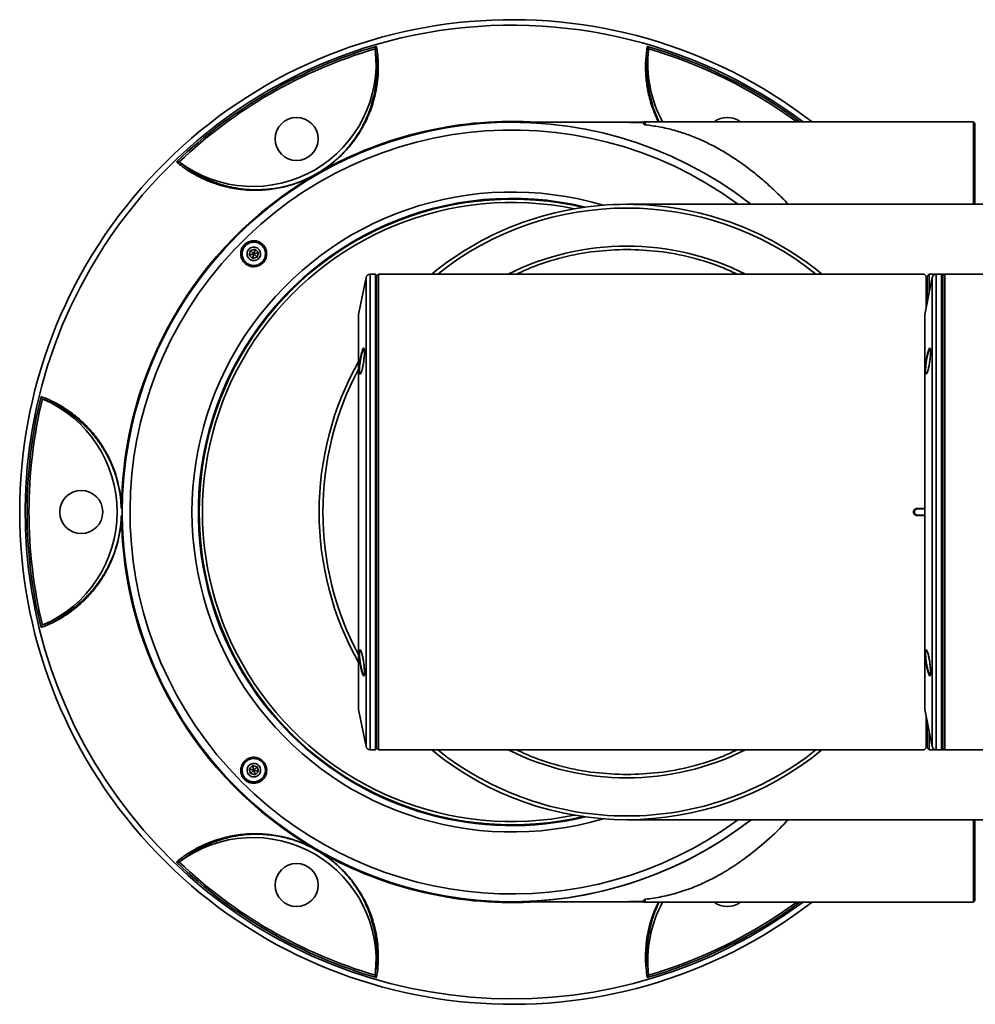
# Model space of a CAD drawing. Header units: millimetres. Extents: x 0 to 840, y 0 to 594.
# Tile 6 of 15: x 347 to 393, y 93 to 141. Entities that reach past the tile are written whole.
import ezdxf

# ---------------------------------------------------------------- set-up
doc = ezdxf.new("R2010")
doc.units = ezdxf.units.MM
doc.layers.get('0').update_dxf_attribs({"lineweight": 18})

msp = doc.modelspace()

# ---------------------------------------------------------------- linework, layer by layer
at = {"color": 7, "linetype": 'Continuous', "lineweight": 35}
for p, q in [((363.8517, 139.4041), (363.8521, 139.3824)), ((377.1828, 139.3824), (377.1833, 139.4041)), ((376.9117, 135.8206), (370.5175, 135.8206)), ((376.9117, 135.8035), (376.9117, 135.8206)), ((392.4788, 135.8395), (377.0075, 135.8395)), ((392.4788, 135.8384), (392.4788, 135.8395)), ((393.0188, 135.8384), (392.4788, 135.8384)), ((393.0188, 131.8415), (393.0188, 135.8384)), ((393.0788, 135.7785), (393.0188, 135.8384)), ((393.0788, 131.8393), (393.0788, 135.7785)), ((354.3111, 133.8738), (354.2925, 133.8851)), ((361.154, 133.4066), (360.8353, 133.2226)), ((360.8353, 133.215), (361.1606, 133.4028)), ((357.9908, 129.6301), (357.7677, 129.5704)), ((357.9908, 129.6301), (357.931, 129.4071)), ((358.1541, 129.4668), (357.9908, 129.6301)), ((357.7677, 129.5704), (357.7079, 129.3473)), ((357.7079, 129.3473), (357.931, 129.4071)), ((357.7079, 129.3473), (357.8712, 129.184)), ((357.7677, 129.5704), (357.931, 129.4071)), ((357.8712, 129.184), (357.931, 129.4071)), ((357.8712, 129.184), (358.0943, 129.2438)), ((357.931, 129.4071), (358.1541, 129.4668)), ((358.0943, 129.2438), (357.931, 129.4071)), ((358.0943, 129.2438), (358.1541, 129.4668)), ((363.4056, 128.2545), (363.0439, 126.4462)), ((363.8588, 128.4198), (363.5982, 128.4153)), ((363.8988, 128.3812), (363.8588, 128.4198)), ((363.8588, 128.4198), (363.8588, 105.2213)), ((363.8988, 128.3812), (363.8988, 105.2599)), ((363.9194, 128.3206), (363.8988, 128.3206)), ((363.8988, 128.3206), (363.8988, 105.3206)), ((364.0194, 128.4206), (363.9194, 128.3206)), ((363.9194, 128.3206), (363.9194, 105.3206)), ((376.1188, 128.4206), (364.0194, 128.4206)), ((364.0194, 128.4206), (364.0194, 116.8206)), ((390.6182, 128.4206), (376.1188, 128.4206)), ((390.7182, 128.3206), (390.6182, 128.4206)), ((391.0056, 128.2545), (390.6439, 126.4462)), ((390.7182, 126.8176), (390.7182, 128.3206)), ((390.7188, 128.3206), (390.7188, 126.8206)), ((390.7588, 128.3195), (390.7588, 127.0206)), ((390.7594, 128.3195), (390.7588, 128.3195)), ((390.7594, 128.3195), (390.7594, 127.0236)), ((390.8391, 128.3992), (390.7703, 128.3303)), ((391.2125, 128.4193), (390.8594, 128.4192)), ((390.8594, 128.4192), (390.8594, 127.5236)), ((391.4588, 128.4198), (391.1982, 128.4153)), ((391.3788, 128.4206), (391.3782, 128.4206)), ((391.6194, 128.4206), (391.3788, 128.4206)), ((391.4988, 128.3812), (391.4588, 128.4198)), ((391.4588, 128.4198), (391.4588, 105.2213)), ((391.4988, 128.3812), (391.4988, 105.2599)), ((391.5194, 128.3206), (391.4988, 128.3206)), ((391.4988, 128.3206), (391.4988, 105.3206)), ((391.6194, 128.4206), (391.5194, 128.3206)), ((391.5194, 128.3206), (391.5194, 105.3206)), ((403.7188, 128.4206), (391.6194, 128.4206)), ((391.6194, 128.4206), (391.6194, 116.8206)), ((390.7588, 127.8206), (390.718, 127.8206)), ((363.0401, 126.407), (363.0401, 107.2342)), ((390.6401, 126.407), (390.6401, 107.2342)), ((347.6267, 122.3396), (347.6457, 122.3291)), ((364.0194, 116.8206), (364.0194, 105.2206)), ((390.0988, 116.8172), (390.0988, 116.8239)), ((390.1188, 116.8172), (390.1188, 116.8239)), ((390.1188, 116.8239), (390.1351, 116.8239)), ((390.1188, 116.8172), (390.1351, 116.8172)), ((390.1351, 116.8239), (390.1351, 116.8172)), ((390.2651, 116.9934), (390.6182, 116.9996)), ((390.6182, 116.6415), (390.2651, 116.6477)), ((390.6401, 116.9751), (390.2654, 116.9612)), ((390.2654, 116.6799), (390.6103, 116.6672)), ((390.2655, 116.9731), (390.6035, 116.979)), ((390.6385, 116.6615), (390.2655, 116.668)), ((391.6194, 116.8206), (391.6194, 105.2206)), ((347.6457, 111.312), (347.6267, 111.3016)), ((363.0439, 107.195), (363.4056, 105.3866)), ((390.6439, 107.195), (391.0056, 105.3866)), ((390.7182, 105.3206), (390.7182, 106.8236)), ((390.7188, 106.8206), (390.7188, 105.3206)), ((390.7588, 106.6206), (390.7588, 105.3229)), ((390.7594, 106.6176), (390.7594, 105.3206)), ((390.8594, 106.1176), (390.8594, 105.2206)), ((390.718, 105.8206), (390.7588, 105.8206)), ((363.5982, 105.2259), (363.8588, 105.2213)), ((363.8588, 105.2213), (363.8988, 105.2599)), ((363.8988, 105.3206), (363.9194, 105.3206)), ((363.9194, 105.3206), (364.0194, 105.2206)), ((364.0194, 105.2206), (376.1188, 105.2206)), ((376.1188, 105.2206), (390.6182, 105.2206)), ((390.6182, 105.2206), (390.7182, 105.3206)), ((390.7594, 105.3206), (390.8594, 105.2206)), ((390.8594, 105.2206), (391.6194, 105.2206)), ((391.1982, 105.2259), (391.4588, 105.2213)), ((391.4588, 105.2213), (391.4988, 105.2599)), ((391.4988, 105.3206), (391.5194, 105.3206)), ((391.5194, 105.3206), (391.6194, 105.2206)), ((391.6194, 105.2206), (403.7188, 105.2206)), ((357.8712, 104.4571), (357.7079, 104.2938)), ((357.7079, 104.2938), (357.7677, 104.0708)), ((357.7079, 104.2938), (357.931, 104.2341)), ((357.7677, 104.0708), (357.931, 104.2341)), ((358.0943, 104.3974), (357.8712, 104.4571)), ((357.931, 104.2341), (357.8712, 104.4571)), ((358.0943, 104.3974), (357.931, 104.2341)), ((357.9908, 104.011), (357.931, 104.2341)), ((358.1541, 104.1743), (357.931, 104.2341)), ((357.9908, 104.011), (358.1541, 104.1743)), ((358.1541, 104.1743), (358.0943, 104.3974)), ((357.7677, 104.0708), (357.9908, 104.011)), ((393.0188, 97.8017), (393.0188, 101.8006)), ((393.0788, 97.8617), (393.0788, 101.8054)), ((361.1606, 100.2383), (360.8353, 100.4262)), ((360.8353, 100.4185), (361.154, 100.2346)), ((354.2925, 99.7561), (354.3111, 99.7673)), ((370.5175, 97.8206), (376.9117, 97.8206)), ((376.9117, 97.8206), (376.9117, 97.8377)), ((377.0075, 97.8017), (393.0188, 97.8017)), ((393.0188, 97.8017), (393.0788, 97.8617)), ((363.8521, 94.2588), (363.8517, 94.2371)), ((377.1833, 94.2371), (377.1828, 94.2588))]:
    msp.add_line(p, q, dxfattribs=at)
at = {"color": 8, "linetype": 'Continuous', "lineweight": 35}
for p, q in [((377.0075, 135.7011), (377.0075, 135.8395)), ((363.4056, 128.2545), (363.4056, 105.3866)), ((363.5982, 128.4153), (363.5982, 105.2259)), ((385.5085, 128.5084), (385.5764, 128.4206)), ((391.0056, 128.2545), (391.0056, 105.3866)), ((391.1982, 128.4153), (391.1982, 105.2259)), ((363.0439, 126.4462), (363.0439, 107.195)), ((390.6439, 126.4462), (390.6439, 107.195)), ((385.5799, 105.2206), (385.5123, 105.1306)), ((377.0075, 97.8017), (377.0075, 97.94))]:
    msp.add_line(p, q, dxfattribs=at)
at = {"color": 7, "linetype": 'Continuous', "lineweight": 35}
for points in [[(363.1398, 123.5692), (363.1315, 123.5605), (363.1247, 123.5589), (363.1108, 123.566), (363.0909, 123.6252), (363.0841, 123.7466), (363.0924, 123.9124), (363.1144, 124.1051), (363.1477, 124.3066), (363.189, 124.4965), (363.2337, 124.6522), (363.2762, 124.753), (363.3042, 124.7841), (363.31, 124.7852)], [(390.7398, 123.5692), (390.7315, 123.5605), (390.7247, 123.5589), (390.7108, 123.566), (390.691, 123.6252), (390.6841, 123.7466), (390.6924, 123.9124), (390.7144, 124.1051), (390.7477, 124.3066), (390.789, 124.4965), (390.8337, 124.6522), (390.8762, 124.753), (390.9042, 124.7841), (390.91, 124.7852)], [(390.2651, 116.9934), (390.2652, 116.9895), (390.2653, 116.9857), (390.2653, 116.9822), (390.2654, 116.9791), (390.2654, 116.9766), (390.2654, 116.9747), (390.2655, 116.9735), (390.2655, 116.9731)], [(390.2651, 116.6477), (390.2652, 116.6517), (390.2653, 116.6555), (390.2653, 116.659), (390.2654, 116.6621), (390.2654, 116.6646), (390.2654, 116.6665), (390.2655, 116.6676), (390.2655, 116.668)]]:
    msp.add_lwpolyline(points, dxfattribs=at)
for centre in [(360.0175, 135.0071), (349.5175, 116.8206), (360.0175, 98.634)]:
    msp.add_circle(centre, 1.05, dxfattribs=at)
for centre, radius, start, end in [((370.5175, 116.8206), 24, 52.41547, 307.58453), ((370.5175, 116.8206), 23.64, 106.20743, 133.79257), ((370.5175, 116.8206), 23.5467, 106.44463, 133.55537), ((357.8925, 138.6877), 6, 233.35181, 6.64819), ((383.1425, 138.6877), 6, 173.35181, 208.34021), ((381.0175, 135.0071), 1.05, 52.44186, 127.55814), ((370.5175, 116.8206), 19, 90, 307.77675), ((370.5175, 116.8206), 19, 52.25042, 307.84628), ((377.0075, 135.5874), 0.2521, 90, 112.33165), ((370.5175, 116.8206), 19.04, 120.56526, 179.43474), ((360.8438, 133.2187), 0.0093, 155.22009, 203.9113), ((361.1531, 133.3973), 0.00929, 36.05185, 84.81472), ((370.5175, 116.8206), 15.25, 76.82555, 283.17445), ((370.5175, 116.8206), 15.09, 78.36845, 281.63155), ((376.1188, 116.8206), 15, 90, 129.34583), ((376.1188, 116.8206), 15, 50.65417, 90), ((363.6017, 128.2153), 0.2, 91, 168.69007), ((391.2017, 128.2153), 0.2, 91, 168.69007), ((363.2401, 126.407), 0.2, 168.69007, 180), ((390.8401, 126.407), 0.2, 168.69007, 180), ((376.1188, 116.8206), 15, 150.59543, 209.40457), ((370.5175, 116.8206), 23.64, 166.20743, 193.79257), ((370.5175, 116.8206), 23.5467, 166.44463, 193.55537), ((345.2675, 116.8206), 6, 293.35181, 66.64819), ((351.4794, 116.9992), 0.00929, 96.06582, 144.80967), ((390.1038, 99.4342), 17.3897, 89.95058, 90.01648), ((390.1038, 134.2065), 17.3893, 269.98352, 270.04942), ((390.4052, 116.9659), 0.1399, 177.01916, 181.90778), ((390.4052, 116.6753), 0.1399, 178.09222, 182.98085), ((351.4794, 116.642), 0.00929, 215.19084, 263.93412), ((370.5175, 116.8206), 19.04, 180.56526, 239.43474), ((363.2401, 107.2342), 0.2, 180, 191.30993), ((390.8401, 107.2342), 0.2, 180, 191.30993), ((363.6017, 105.4258), 0.2, 191.30993, 269), ((376.1188, 116.8206), 15, 230.65417, 309.34583), ((391.2017, 105.4258), 0.2, 191.30993, 269), ((357.8925, 94.9534), 6, 353.35181, 126.64819), ((360.8438, 100.4224), 0.0093, 156.0887, 204.77991), ((361.1531, 100.2438), 0.00929, 275.19474, 323.91932), ((370.5175, 116.8206), 23.64, 226.20743, 253.79257), ((370.5175, 116.8206), 23.5467, 226.44463, 253.55537), ((377.0075, 98.0537), 0.2521, 247.66835, 270), ((383.1425, 94.9534), 6, 151.65979, 186.64819), ((381.0175, 98.634), 1.05, 232.44186, 307.55814)]:
    msp.add_arc(centre, radius, start, end, dxfattribs=at)
at = {"color": 8, "linetype": 'Continuous', "lineweight": 35}
for centre, radius, start, end in [((370.5175, 116.8206), 23.7334, 53.25986, 150), ((370.5175, 116.8206), 23.64, 53.56401, 73.79257), ((370.5175, 116.8206), 23.5467, 53.87278, 73.55537), ((370.5175, 116.8206), 19.04, 86.28576, 119.43474), ((370.5175, 116.8206), 18.6213, 53.79642, 225), ((370.5175, 116.8206), 15.6, 73.46591, 286.53409), ((370.5175, 116.8206), 15.2898, 76.44229, 225), ((376.1188, 116.8206), 14.8192, 51.51459, 128.48541), ((376.1188, 116.8206), 12.9597, 90, 116.48111), ((376.1188, 116.8206), 12.9597, 63.51889, 90), ((370.5175, 116.8206), 23.7334, 150, 306.74014), ((376.1188, 116.8206), 14.8192, 151.86044, 208.13956), ((370.5175, 116.8206), 15.2898, 225, 283.55771), ((376.1188, 116.8206), 14.8192, 231.51459, 270), ((376.1188, 116.8206), 12.9597, 243.51889, 296.48111), ((376.1188, 116.8206), 14.8192, 270, 308.48541), ((370.5175, 116.8206), 18.6213, 225, 306.21085), ((370.5175, 116.8206), 19.04, 240.56526, 273.71424), ((370.5175, 116.8206), 23.64, 286.20743, 306.43599), ((370.5175, 116.8206), 23.5467, 286.44463, 306.12722)]:
    msp.add_arc(centre, radius, start, end, dxfattribs=at)
at = {"color": 7, "linetype": 'Continuous', "lineweight": 35}
for points, knots in [([(363.9192, 139.5211), (363.9408, 139.3744), (363.9832, 139.0857), (364.0067, 138.649), (364.0007, 138.2011), (363.9599, 137.7434), (363.881, 137.2778), (363.7722, 136.8443), (363.6403, 136.443), (363.4845, 136.0575), (363.2951, 135.6692), (363.082, 135.3051), (362.8607, 134.9796), (362.6349, 134.6866), (362.4099, 134.4301), (362.2022, 134.2182), (362.0299, 134.0556), (361.8089, 133.8636), (361.5287, 133.6419), (361.2803, 133.4805), (361.1606, 133.4028)], [0, 0, 0, 0, 0.6119232, 1.2038527, 1.7762371, 2.4005985, 2.9922017, 3.5518449, 4.0112966, 4.4432201, 4.9082243, 5.334131, 5.6355854, 5.9338536, 6.2236096, 6.3823374, 6.5312226, 6.6714902, 6.9034066, 7.1189618, 7.1189618, 7.1189618, 7.1189618]), ([(363.8521, 139.3824), (363.8741, 139.2257), (363.9142, 138.9398), (363.9347, 138.491), (363.9249, 138.0565), (363.8778, 137.588), (363.7947, 137.1252), (363.6603, 136.6263), (363.4852, 136.1319), (363.3067, 135.7759), (363.2235, 135.6099)], [0, 0, 0, 0, 0.5309331, 0.9688887, 1.4832962, 1.9386866, 2.4539773, 2.9138664, 3.4366512, 3.8934084, 3.8934084, 3.8934084, 3.8934084]), ([(363.8517, 139.4041), (363.8535, 139.4156), (363.8577, 139.4414), (363.8733, 139.4722), (363.8941, 139.5005), (363.9099, 139.5135), (363.9192, 139.5211)], [0, 0, 0, 0, 0.0311428, 0.06950123, 0.09793373, 0.13907549, 0.13907549, 0.13907549, 0.13907549]), ([(377.1158, 139.5211), (377.1251, 139.5134), (377.1409, 139.5005), (377.1617, 139.4722), (377.1773, 139.4414), (377.1814, 139.4156), (377.1833, 139.4041)], [0, 0, 0, 0, 0.04116841, 0.06957733, 0.10792941, 0.13907471, 0.13907471, 0.13907471, 0.13907471]), ([(363.2235, 135.6099), (363.1609, 135.4983), (363.037, 135.2776), (362.8059, 134.9359), (362.5717, 134.6362), (362.3496, 134.3866), (362.1617, 134.1941), (361.9693, 134.0142), (361.7728, 133.8467), (361.515, 133.6434), (361.2961, 133.4998), (361.154, 133.4066)], [0, 0, 0, 0, 0.5230634, 1.0353622, 1.5272957, 1.8042085, 2.0592363, 2.2939823, 2.5018091, 2.6965457, 3.0572149, 3.0572149, 3.0572149, 3.0572149]), ([(370.8791, 135.8172), (370.8625, 135.8175), (370.8398, 135.8179), (370.8655, 135.8174), (370.8722, 135.8173)], [0, 0, 0, 0, 0.030030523, 0.040798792, 0.040798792, 0.040798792, 0.040798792]), ([(375.6692, 135.8184), (375.4263, 135.8183), (374.9524, 135.8183), (374.3227, 135.8182), (373.8078, 135.8181), (373.4237, 135.8181), (373.1085, 135.8181), (372.7895, 135.8181), (372.4132, 135.8181), (371.9773, 135.818), (371.5128, 135.8178), (371.1234, 135.8176), (370.9435, 135.8173), (370.8791, 135.8172)], [0, 0, 0, 0, 0.5694242, 1.1110263, 1.5515578, 1.8932905, 2.1423101, 2.4251413, 2.7962751, 3.2551396, 3.8016039, 4.4365543, 4.7900852, 4.7900852, 4.7900852, 4.7900852]), ([(375.5961, 135.8183), (375.6765, 135.8183), (375.8907, 135.8181), (376.2314, 135.8167), (376.6007, 135.8131), (376.8081, 135.8067), (376.9117, 135.8035)], [0, 0, 0, 0, 0.220156, 0.5863638, 0.9516219, 1.3157481, 1.3157481, 1.3157481, 1.3157481]), ([(376.9117, 135.8035), (376.9155, 135.7918), (376.9212, 135.7742), (376.9423, 135.7405), (376.963, 135.7207), (376.9783, 135.7097), (376.9934, 135.704), (377.0009, 135.7021), (377.0056, 135.7014), (377.0075, 135.7011)], [0, 0, 0, 0, 0.07386348, 0.11079949, 0.12926829, 0.14175507, 0.14552096, 0.14680933, 0.14773299, 0.14773299, 0.14773299, 0.14773299]), ([(377.0075, 135.7011), (377.2444, 135.6685), (377.7456, 135.5994), (378.412, 135.4415), (379.0647, 135.2361), (379.6761, 134.9928), (380.2847, 134.7029), (380.901, 134.3598), (381.5429, 133.9473), (382.1885, 133.4742), (382.8155, 132.9596), (383.4092, 132.4121), (383.7987, 132.0326), (383.9872, 131.8254), (383.9916, 131.8206)], [0, 0, 0, 0, 0.6746636, 1.4268609, 2.132852, 2.8599858, 3.5441728, 4.2820029, 5.0735529, 5.8838297, 6.6653875, 7.4182823, 8.1425831, 8.1599061, 8.1599061, 8.1599061, 8.1599061]), ([(354.1574, 133.8851), (354.1687, 133.8894), (354.1878, 133.8966), (354.2227, 133.9005), (354.2572, 133.8985), (354.2816, 133.8892), (354.2925, 133.8851)], [0, 0, 0, 0, 0.04116801, 0.06957683, 0.1079292, 0.13907349, 0.13907349, 0.13907349, 0.13907349]), ([(360.8353, 133.215), (360.7075, 133.1497), (360.5125, 133.0502), (360.2555, 132.9416), (360.0486, 132.8617), (359.8312, 132.7873), (359.604, 132.7194), (359.3164, 132.6457), (358.9813, 132.5792), (358.6131, 132.5303), (358.2201, 132.5019), (357.7991, 132.4999), (357.3707, 132.5302), (356.9617, 132.5878), (356.5171, 132.6807), (356.0259, 132.8251), (355.5086, 133.0316), (355.0244, 133.2793), (354.5709, 133.5605), (354.2971, 133.7755), (354.1574, 133.8851)], [0, 0, 0, 0, 0.2165727, 0.330492, 0.4500264, 0.5905961, 0.739837, 0.8989751, 1.1888597, 1.4885565, 1.7930713, 2.2172362, 2.6801216, 3.1088679, 3.564806, 4.240595, 4.962815, 5.6830084, 6.3865708, 7.118874, 7.118874, 7.118874, 7.118874]), ([(360.8353, 133.2226), (360.7107, 133.1592), (360.4508, 133.0271), (360.0849, 132.8822), (359.7349, 132.7667), (359.3818, 132.6737), (359.022, 132.603), (358.6625, 132.5558), (358.2252, 132.5247), (357.7252, 132.5304), (357.181, 132.5885), (356.6806, 132.688), (356.2177, 132.8207), (355.7853, 132.9821), (355.3813, 133.1693), (355.0062, 133.3784), (354.6492, 133.609), (354.4267, 133.7833), (354.3111, 133.8738)], [0, 0, 0, 0, 0.2090501, 0.4357935, 0.6427347, 0.8725196, 1.1588696, 1.4454834, 1.7458077, 2.3027399, 2.8857651, 3.4808323, 4.0455176, 4.625352, 5.2210075, 5.781734, 6.3432921, 6.9507441, 6.9507441, 6.9507441, 6.9507441]), ([(396.1188, 131.8206), (395.7853, 131.8206), (395.0793, 131.8206), (393.9849, 131.8206), (392.8368, 131.8206), (391.6901, 131.8206), (390.6027, 131.8206), (389.6262, 131.8206), (388.8102, 131.8206), (388.1366, 131.8206), (387.2912, 131.8206), (386.192, 131.8206), (384.8233, 131.8206), (383.4405, 131.8206), (382.0499, 131.8206), (380.7506, 131.8206), (379.852, 131.8206), (379.3026, 131.8206), (379.0137, 131.8206), (378.7335, 131.8206), (378.4371, 131.8206), (378.0885, 131.8206), (377.6934, 131.8206), (377.2906, 131.8206), (376.9313, 131.8206), (376.6391, 131.8206), (376.403, 131.8206), (376.2384, 131.8206), (376.1605, 131.8206), (376.1308, 131.8206), (376.1211, 131.8206), (376.1186, 131.8206), (376.1188, 131.8206), (376.1188, 131.8206)], [0, 0, 0, 0, 0.6262359, 1.3255021, 2.0569191, 2.791099, 3.4999505, 4.1375054, 4.6808021, 5.0998389, 5.4750927, 6.3799264, 7.3565267, 8.4006112, 9.5003012, 10.7274865, 11.8714297, 12.2135758, 12.5473415, 12.8728087, 13.2316208, 13.6823239, 14.2990675, 15.0124712, 15.7636629, 16.5179882, 17.2557926, 18.1306841, 18.9238875, 19.2763179, 19.5868899, 19.8387313, 20.0001105, 20.0001105, 20.0001105, 20.0001105]), ([(357.3735, 129.1035), (357.3601, 129.1302), (357.3199, 129.2104), (357.2848, 129.3714), (357.3032, 129.5781), (357.3949, 129.776), (357.5439, 129.9297), (357.7324, 130.0256), (357.9412, 130.0557), (358.1505, 130.0162), (358.3441, 129.9055), (358.4521, 129.7756), (358.5218, 129.6385), (358.5615, 129.5073), (358.5629, 129.3126), (358.5004, 129.1155), (358.3707, 128.9437), (358.1952, 128.8253), (357.9925, 128.7701), (357.7811, 128.7829), (357.583, 128.8656), (357.4474, 128.9845), (357.3913, 129.0748), (357.3735, 129.1035)], [0, 0, 0, 0, 0.0905391, 0.2730022, 0.4901934, 0.701789, 0.9082778, 1.1126548, 1.3185526, 1.528925, 1.7451378, 1.9865551, 2.0317448, 2.214174, 2.3966911, 2.61068, 2.818715, 3.022724, 3.2269563, 3.4353726, 3.6500588, 3.8704177, 3.9734674, 3.9734674, 3.9734674, 3.9734674]), ([(358.3552, 129.8313), (358.3755, 129.8093), (358.4133, 129.7681), (358.459, 129.6958), (358.5074, 129.5916), (358.5408, 129.4354), (358.5187, 129.2367), (358.4279, 129.051), (358.2843, 128.9088), (358.1054, 128.8218), (357.9082, 128.7967), (357.7109, 128.8367), (357.5799, 128.9144), (357.4965, 128.9913), (357.4494, 129.0459), (357.4033, 129.1175), (357.3549, 129.2219), (357.3212, 129.3779), (357.3431, 129.5765), (357.4334, 129.7622), (357.5769, 129.9049), (357.7564, 129.9923), (357.9543, 130.0176), (358.1514, 129.977), (358.2829, 129.9001), (358.3434, 129.8426), (358.3552, 129.8313)], [0, 0, 0, 0, 0.091285, 0.1708828, 0.2603635, 0.4408008, 0.6477501, 0.8481202, 1.0423111, 1.2340793, 1.4280367, 1.6276823, 1.8340705, 1.884033, 1.9744107, 2.0538654, 2.1433485, 2.3238036, 2.5298289, 2.7297798, 2.9244351, 3.1170652, 3.3114925, 3.5107863, 3.7162746, 3.7661601, 3.7661601, 3.7661601, 3.7661601]), ([(357.5279, 129.004), (357.5016, 129.0339), (357.4328, 129.1118), (357.3669, 129.2703), (357.3528, 129.4643), (357.4045, 129.6525), (357.5154, 129.8129), (357.6732, 129.9276), (357.86, 129.9836), (358.0548, 129.9747), (358.2173, 129.909), (358.3342, 129.8166), (358.4278, 129.701), (358.4955, 129.5443), (358.5091, 129.3498), (358.4575, 129.1616), (358.3466, 129.0012), (358.1889, 128.8865), (358.0018, 128.8304), (357.8076, 128.8399), (357.6432, 128.9037), (357.5614, 128.9749), (357.5279, 129.004)], [0, 0, 0, 0, 0.1195697, 0.31158, 0.5035904, 0.6956016, 0.8876121, 1.0796222, 1.271633, 1.4636435, 1.6556543, 1.7886871, 1.9082558, 2.100267, 2.2922774, 2.4842881, 2.6762982, 2.8683088, 3.0603191, 3.2523304, 3.4443405, 3.5773733, 3.5773733, 3.5773733, 3.5773733]), ([(357.6976, 129.1737), (357.674, 129.2025), (357.6267, 129.2602), (357.597, 129.3703), (357.6032, 129.4826), (357.6468, 129.5869), (357.7223, 129.6708), (357.8214, 129.725), (357.9328, 129.7434), (358.044, 129.7239), (358.1201, 129.6811), (358.1836, 129.6239), (358.2342, 129.5527), (358.2652, 129.4442), (358.2587, 129.3315), (358.2152, 129.2273), (358.1397, 129.1433), (358.0406, 129.0891), (357.9291, 129.0707), (357.8181, 129.0904), (357.7415, 129.1326), (357.7061, 129.1658), (357.6976, 129.1737)], [0, 0, 0, 0, 0.1111765, 0.2223544, 0.333531, 0.444709, 0.5558866, 0.6670638, 0.7782421, 0.8894189, 1.0005961, 1.0354368, 1.1466137, 1.2577923, 1.3689689, 1.4801465, 1.5913242, 1.7025013, 1.8136789, 1.9248565, 2.0360342, 2.0708744, 2.0708744, 2.0708744, 2.0708744]), ([(390.7703, 128.3303), (390.7684, 128.3284), (390.7646, 128.3247), (390.7611, 128.3212), (390.7594, 128.3195)], [0, 0, 0, 0, 0.007851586, 0.015301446, 0.015301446, 0.015301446, 0.015301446]), ([(390.8391, 128.3992), (390.8415, 128.4015), (390.846, 128.4061), (390.8515, 128.4115), (390.8554, 128.4153), (390.8577, 128.4176), (390.8591, 128.419), (390.8593, 128.4191), (390.8594, 128.4192)], [0, 0, 0, 0, 0.007360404, 0.014212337, 0.018301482, 0.022127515, 0.025418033, 0.028495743, 0.028495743, 0.028495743, 0.028495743]), ([(391.3788, 128.4206), (391.3763, 128.4205), (391.3714, 128.4204), (391.3332, 128.4199), (391.2782, 128.4194), (391.2345, 128.4193), (391.2125, 128.4193)], [0, 0, 0, 0, 0.04158954, 0.08314197, 0.12460739, 0.16630649, 0.16630649, 0.16630649, 0.16630649]), ([(363.1184, 123.5453), (363.1236, 123.5488), (363.1391, 123.5593), (363.1712, 123.622), (363.2134, 123.7557), (363.2555, 123.945), (363.2909, 124.1617), (363.3158, 124.3791), (363.3279, 124.5713), (363.3264, 124.7177), (363.312, 124.8026), (363.2912, 124.8182), (363.2662, 124.7955), (363.236, 124.7345), (363.1943, 124.6002), (363.151, 124.4115), (363.1129, 124.1948), (363.0853, 123.9771), (363.0716, 123.7845), (363.0735, 123.6395), (363.0892, 123.5509), (363.1088, 123.5472), (363.1184, 123.5453)], [0, 0, 0, 0, 0.0633146, 0.1909943, 0.3350696, 0.480197, 0.6246792, 0.7671182, 0.9070729, 1.0451356, 1.1825791, 1.3143891, 1.3776928, 1.5053957, 1.6488718, 1.7937986, 1.9386912, 2.0817583, 2.2219383, 2.3596545, 2.4964947, 2.6288288, 2.6288288, 2.6288288, 2.6288288]), ([(390.7184, 123.5453), (390.7236, 123.5488), (390.7391, 123.5593), (390.7712, 123.622), (390.8134, 123.7557), (390.8555, 123.945), (390.8909, 124.1617), (390.9158, 124.3791), (390.9279, 124.5713), (390.9264, 124.7177), (390.912, 124.8026), (390.8912, 124.8182), (390.8662, 124.7955), (390.836, 124.7345), (390.7943, 124.6002), (390.751, 124.4115), (390.7129, 124.1948), (390.6853, 123.9771), (390.6717, 123.7845), (390.6735, 123.6395), (390.6892, 123.5509), (390.7088, 123.5472), (390.7184, 123.5453)], [0, 0, 0, 0, 0.0633147, 0.1909944, 0.3350698, 0.4801972, 0.6246795, 0.7671186, 0.9070735, 1.0451362, 1.1825798, 1.31439, 1.3776938, 1.5053968, 1.6488728, 1.7937997, 1.9386925, 2.0817597, 2.2219397, 2.3596561, 2.4964963, 2.6288307, 2.6288307, 2.6288307, 2.6288307]), ([(351.4784, 117.0084), (351.4709, 117.1518), (351.4552, 117.4496), (351.3964, 117.849), (351.3199, 118.2189), (351.2222, 118.5784), (351.1009, 118.9348), (350.9593, 119.2772), (350.762, 119.6839), (350.4999, 120.1267), (350.1675, 120.5818), (349.7693, 121.0343), (349.2908, 121.4769), (348.7396, 121.8764), (348.1589, 122.2118), (347.7623, 122.3736), (347.5591, 122.4565)], [0, 0, 0, 0, 0.2168945, 0.4503986, 0.6649004, 0.9003634, 1.1912642, 1.4906771, 1.7931373, 2.3713674, 2.9723331, 3.5802628, 4.4306726, 5.3533724, 6.2142633, 7.1186038, 7.1186038, 7.1186038, 7.1186038]), ([(347.6267, 122.3396), (347.6176, 122.3469), (347.5974, 122.3634), (347.5785, 122.3923), (347.5644, 122.4245), (347.5611, 122.4446), (347.5591, 122.4565)], [0, 0, 0, 0, 0.03114192, 0.06950057, 0.09793364, 0.13907545, 0.13907545, 0.13907545, 0.13907545]), ([(347.6457, 122.3291), (347.7924, 122.2698), (348.0601, 122.1616), (348.4589, 121.9549), (348.8304, 121.7292), (349.2125, 121.4541), (349.5718, 121.1508), (349.9366, 120.785), (350.2772, 120.3861), (350.4963, 120.0535), (350.5985, 119.8984)], [0, 0, 0, 0, 0.5309328, 0.9688883, 1.4832957, 1.9386859, 2.4539763, 2.9138652, 3.43665, 3.8934071, 3.8934071, 3.8934071, 3.8934071]), ([(350.5985, 119.8984), (350.6638, 119.7885), (350.793, 119.5708), (350.9733, 119.1998), (351.1158, 118.8472), (351.2209, 118.53), (351.2936, 118.271), (351.3533, 118.0144), (351.4001, 117.7605), (351.4473, 117.4356), (351.4622, 117.1743), (351.4718, 117.0045)], [0, 0, 0, 0, 0.5230632, 1.0353623, 1.5272957, 1.8042088, 2.0592364, 2.2939826, 2.5018096, 2.6965458, 3.0572149, 3.0572149, 3.0572149, 3.0572149]), ([(390.0988, 116.8239), (390.1014, 116.8459), (390.1065, 116.8898), (390.1446, 116.9455), (390.1994, 116.9848), (390.2432, 116.9905), (390.2651, 116.9934)], [0, 0, 0, 0, 0.06579747, 0.13122858, 0.19678198, 0.26238488, 0.26238488, 0.26238488, 0.26238488]), ([(390.2651, 116.6477), (390.2432, 116.6507), (390.1994, 116.6566), (390.1444, 116.6958), (390.1063, 116.7514), (390.1013, 116.7953), (390.0988, 116.8172)], [0, 0, 0, 0, 0.06578996, 0.13122114, 0.19677307, 0.26238361, 0.26238361, 0.26238361, 0.26238361]), ([(390.1188, 116.8239), (390.121, 116.8432), (390.1254, 116.8819), (390.1592, 116.9309), (390.2076, 116.9655), (390.2462, 116.9706), (390.2655, 116.9731)], [0, 0, 0, 0, 0.05780632, 0.11561293, 0.17341875, 0.23122575, 0.23122575, 0.23122575, 0.23122575]), ([(390.2655, 116.668), (390.2462, 116.6705), (390.2076, 116.6756), (390.1592, 116.7102), (390.1254, 116.7592), (390.121, 116.7979), (390.1188, 116.8172)], [0, 0, 0, 0, 0.057807, 0.11561283, 0.17341943, 0.23122575, 0.23122575, 0.23122575, 0.23122575]), ([(390.2654, 116.9612), (390.2557, 116.9601), (390.2364, 116.9578), (390.2039, 116.9446), (390.1697, 116.9191), (390.1412, 116.8761), (390.1372, 116.8414), (390.1351, 116.8239)], [0, 0, 0, 0, 0.02903885, 0.0583908, 0.10419615, 0.15582859, 0.20811363, 0.20811363, 0.20811363, 0.20811363]), ([(390.1351, 116.8172), (390.1371, 116.7998), (390.1412, 116.7651), (390.1697, 116.7221), (390.2039, 116.6966), (390.2364, 116.6833), (390.2557, 116.6811), (390.2654, 116.6799)], [0, 0, 0, 0, 0.05224554, 0.10389027, 0.14970108, 0.17906239, 0.20812418, 0.20812418, 0.20812418, 0.20812418]), ([(347.5591, 111.1846), (347.7573, 111.2653), (348.1542, 111.4269), (348.7279, 111.7573), (349.2851, 112.1599), (349.7622, 112.599), (350.1663, 113.0579), (350.4965, 113.5093), (350.7597, 113.9529), (350.9564, 114.3574), (351.0988, 114.7004), (351.2205, 115.0568), (351.319, 115.4189), (351.383, 115.7251), (351.4237, 115.9832), (351.4588, 116.2605), (351.4705, 116.4833), (351.4784, 116.6327)], [0, 0, 0, 0, 0.8819819, 1.7660873, 2.6542693, 3.5437532, 4.1375831, 4.7435994, 5.3188645, 5.624059, 5.9191483, 6.2154982, 6.4513411, 6.6661279, 6.7818969, 6.8926341, 7.1186119, 7.1186119, 7.1186119, 7.1186119]), ([(351.4718, 116.6366), (351.4644, 116.4969), (351.4489, 116.2058), (351.3914, 115.8165), (351.3164, 115.4556), (351.2204, 115.1033), (351.1018, 114.7564), (350.9629, 114.4215), (350.7712, 114.0272), (350.5162, 113.5971), (350.1938, 113.1548), (349.8574, 112.7712), (349.511, 112.4366), (349.1551, 112.1429), (348.791, 111.8866), (348.4224, 111.6664), (348.0441, 111.4725), (347.782, 111.3669), (347.6457, 111.312)], [0, 0, 0, 0, 0.2090503, 0.4357938, 0.6427349, 0.8725198, 1.1588697, 1.4454835, 1.7458078, 2.3027398, 2.8857652, 3.4808322, 4.0455173, 4.6253519, 5.2210072, 5.7817336, 6.3432916, 6.9507434, 6.9507434, 6.9507434, 6.9507434]), ([(347.5591, 111.1846), (347.5611, 111.1965), (347.5644, 111.2167), (347.5785, 111.2488), (347.5974, 111.2777), (347.6176, 111.2942), (347.6267, 111.3016)], [0, 0, 0, 0, 0.04116889, 0.06957782, 0.1079297, 0.13907452, 0.13907452, 0.13907452, 0.13907452]), ([(363.2933, 108.829), (363.2973, 108.8312), (363.3094, 108.8378), (363.3234, 108.8941), (363.3289, 109.0198), (363.321, 109.1981), (363.3006, 109.4045), (363.2694, 109.6181), (363.2303, 109.8162), (363.1868, 109.9765), (363.1445, 110.0777), (363.1149, 110.1032), (363.0926, 110.0867), (363.0767, 110.0324), (363.0706, 109.9062), (363.0795, 109.7287), (363.1021, 109.5231), (363.1357, 109.3101), (363.1768, 109.1111), (363.2204, 108.9512), (363.2619, 108.8451), (363.283, 108.8343), (363.2933, 108.829)], [0, 0, 0, 0, 0.0633221, 0.1911013, 0.3299778, 0.4676305, 0.605365, 0.7445396, 0.8860033, 1.0297732, 1.1748867, 1.314988, 1.3782962, 1.5060906, 1.6448589, 1.7819746, 1.9192018, 2.0583575, 2.2003326, 2.3446474, 2.4898544, 2.6299633, 2.6299633, 2.6299633, 2.6299633]), ([(363.31, 108.856), (363.3052, 108.8573), (363.2906, 108.8615), (363.2592, 108.9144), (363.2161, 109.0363), (363.1709, 109.213), (363.1304, 109.4206), (363.1, 109.6333), (363.0838, 109.8245), (363.0832, 109.9731), (363.0972, 110.0612), (363.1143, 110.0821), (363.1241, 110.0822), (363.1247, 110.0822)], [0, 0, 0, 0, 0.0634302, 0.191431, 0.330613, 0.471733, 0.6130951, 0.7526157, 0.8889352, 1.02229, 1.1543658, 1.2704352, 1.2786537, 1.2786537, 1.2786537, 1.2786537]), ([(390.8933, 108.829), (390.8973, 108.8312), (390.9094, 108.8378), (390.9234, 108.8941), (390.9289, 109.0198), (390.921, 109.1981), (390.9006, 109.4045), (390.8694, 109.6181), (390.8303, 109.8162), (390.7868, 109.9765), (390.7445, 110.0777), (390.7149, 110.1032), (390.6926, 110.0867), (390.6767, 110.0324), (390.6706, 109.9062), (390.6795, 109.7287), (390.7021, 109.5231), (390.7357, 109.3101), (390.7768, 109.1111), (390.8204, 108.9512), (390.8619, 108.8451), (390.883, 108.8343), (390.8933, 108.829)], [0, 0, 0, 0, 0.0633221, 0.191116, 0.3299798, 0.4676325, 0.6053668, 0.7445413, 0.8860049, 1.0297747, 1.1748881, 1.3149892, 1.3782973, 1.5060916, 1.6448598, 1.7819754, 1.9192024, 2.0583579, 2.200333, 2.3446476, 2.4898545, 2.6299632, 2.6299632, 2.6299632, 2.6299632]), ([(390.91, 108.856), (390.9052, 108.8573), (390.8906, 108.8615), (390.8593, 108.9144), (390.8161, 109.0363), (390.7709, 109.213), (390.7304, 109.4206), (390.7, 109.6333), (390.6838, 109.8245), (390.6832, 109.9731), (390.6972, 110.0612), (390.7143, 110.0821), (390.7241, 110.0822), (390.7247, 110.0822)], [0, 0, 0, 0, 0.0634305, 0.1914319, 0.3306145, 0.4717267, 0.6130931, 0.7526142, 0.8889343, 1.0222896, 1.154366, 1.270436, 1.2786544, 1.2786544, 1.2786544, 1.2786544]), ([(358.3745, 104.6775), (358.3951, 104.655), (358.4575, 104.5869), (358.5338, 104.4416), (358.5714, 104.2423), (358.5407, 104.032), (358.4413, 103.84), (358.2805, 103.6894), (358.076, 103.6013), (357.8538, 103.5884), (357.6447, 103.65), (357.5026, 103.752), (357.3972, 103.8739), (357.3194, 104.0181), (357.2824, 104.2183), (357.3133, 104.4287), (357.4128, 104.6203), (357.5732, 104.7704), (357.7777, 104.8587), (357.9991, 104.871), (358.2114, 104.8121), (358.3212, 104.7215), (358.3745, 104.6775)], [0, 0, 0, 0, 0.0905787, 0.2732919, 0.4784152, 0.6883207, 0.9046264, 1.1259944, 1.3488381, 1.5688128, 1.7830907, 1.9865112, 2.0770878, 2.2597882, 2.4654556, 2.6751717, 2.8906712, 3.1113422, 3.3342371, 3.5550257, 3.7700509, 3.9730109, 3.9730109, 3.9730109, 3.9730109]), ([(358.3552, 104.6583), (358.3757, 104.6359), (358.4374, 104.5683), (358.5096, 104.426), (358.5419, 104.2342), (358.5091, 104.0357), (358.4114, 103.8553), (358.2558, 103.7151), (358.0595, 103.6354), (357.8481, 103.6276), (357.6553, 103.6892), (357.5248, 103.7852), (357.4256, 103.9007), (357.3519, 104.042), (357.3201, 104.2346), (357.3531, 104.4332), (357.4509, 104.6132), (357.6061, 104.7529), (357.8023, 104.8329), (358.0131, 104.84), (358.2088, 104.7809), (358.3086, 104.6974), (358.3552, 104.6583)], [0, 0, 0, 0, 0.0895549, 0.2703585, 0.4640181, 0.6629665, 0.86869, 1.0796539, 1.2919079, 1.5008806, 1.7036616, 1.8827337, 1.9722849, 2.1530753, 2.3472727, 2.5459693, 2.750826, 2.961065, 3.1734418, 3.3832984, 3.586845, 3.7654561, 3.7654561, 3.7654561, 3.7654561]), ([(358.334, 103.831), (358.3042, 103.8047), (358.2263, 103.7359), (358.0678, 103.67), (357.8738, 103.6559), (357.6855, 103.7076), (357.5251, 103.8185), (357.4104, 103.9762), (357.3544, 104.1631), (357.3634, 104.3579), (357.429, 104.5204), (357.5215, 104.6372), (357.637, 104.7309), (357.7938, 104.7986), (357.9883, 104.8121), (358.1764, 104.7606), (358.3369, 104.6497), (358.4515, 104.4919), (358.5077, 104.3049), (358.4981, 104.1107), (358.4344, 103.9463), (358.3632, 103.8645), (358.334, 103.831)], [0, 0, 0, 0, 0.1195697, 0.31158, 0.5035904, 0.6956016, 0.8876121, 1.0796222, 1.271633, 1.4636435, 1.6556543, 1.7886871, 1.9082558, 2.100267, 2.2922774, 2.4842881, 2.6762982, 2.8683088, 3.0603191, 3.2523304, 3.4443405, 3.5773733, 3.5773733, 3.5773733, 3.5773733]), ([(358.1643, 104.0007), (358.1355, 103.9771), (358.0779, 103.9298), (357.9678, 103.9001), (357.8555, 103.9063), (357.7512, 103.9499), (357.6672, 104.0254), (357.613, 104.1245), (357.5947, 104.2359), (357.6142, 104.3471), (357.657, 104.4232), (357.7142, 104.4867), (357.7853, 104.5373), (357.8938, 104.5683), (358.0066, 104.5618), (358.1108, 104.5183), (358.1947, 104.4427), (358.2489, 104.3437), (358.2673, 104.2322), (358.2476, 104.1212), (358.2054, 104.0446), (358.1722, 104.0092), (358.1643, 104.0007)], [0, 0, 0, 0, 0.1111765, 0.2223544, 0.333531, 0.444709, 0.5558866, 0.6670638, 0.7782421, 0.8894189, 1.0005961, 1.0354368, 1.1466137, 1.2577923, 1.3689689, 1.4801465, 1.5913242, 1.7025013, 1.8136789, 1.9248565, 2.0360342, 2.0708744, 2.0708744, 2.0708744, 2.0708744]), ([(376.1188, 101.8206), (376.1188, 101.8206), (376.1186, 101.8206), (376.1217, 101.8206), (376.1384, 101.8206), (376.1868, 101.8206), (376.2775, 101.8206), (376.4242, 101.8206), (376.6391, 101.8206), (376.9313, 101.8206), (377.2906, 101.8206), (377.6934, 101.8206), (378.094, 101.8206), (378.4528, 101.8206), (378.7665, 101.8206), (379.0647, 101.8206), (379.3758, 101.8206), (379.7107, 101.8206), (380.242, 101.8206), (381.0233, 101.8206), (382.1554, 101.8206), (383.4406, 101.8206), (384.8233, 101.8206), (386.192, 101.8206), (387.3156, 101.8206), (388.2299, 101.8206), (389.0323, 101.8206), (390.0184, 101.8206), (391.1776, 101.8206), (392.4353, 101.8206), (393.7174, 101.8206), (394.948, 101.8206), (395.7435, 101.8206), (396.1188, 101.8206)], [0, 0, 0, 0, 0.1613752, 0.4132103, 0.8954866, 1.4602656, 2.081813, 2.744335, 3.4821207, 4.2364271, 4.9875999, 5.7009857, 6.3177138, 6.7928013, 7.1662205, 7.5127186, 7.8685935, 8.2338746, 8.6085684, 9.5289796, 10.5001643, 11.5998267, 12.643885, 13.6204607, 14.5252717, 14.9506137, 15.4564638, 16.1141446, 16.8750685, 17.6865025, 18.5065863, 19.2955261, 20.0001101, 20.0001101, 20.0001101, 20.0001101]), ([(383.9772, 101.8206), (383.8841, 101.718), (383.459, 101.2503), (382.6469, 100.527), (381.6725, 99.772), (380.8046, 99.2212), (380.0946, 98.84), (379.3788, 98.5208), (378.6409, 98.2622), (377.8621, 98.061), (377.287, 97.9796), (377.0075, 97.94)], [0, 0, 0, 0, 0.36695, 1.6739506, 3.0681326, 3.9887238, 4.8359017, 5.6098011, 6.5018684, 7.3488007, 8.1498607, 8.1498607, 8.1498607, 8.1498607]), ([(354.1574, 99.756), (354.2737, 99.8481), (354.5024, 100.0292), (354.8689, 100.2678), (355.2598, 100.4866), (355.6766, 100.6801), (356.1192, 100.8446), (356.5491, 100.9671), (356.9625, 101.0536), (357.3743, 101.1114), (357.8053, 101.1415), (358.2271, 101.139), (358.6197, 101.1101), (358.9864, 101.0611), (359.321, 100.9944), (359.6084, 100.9205), (359.8353, 100.8526), (360.1121, 100.7572), (360.4442, 100.6254), (360.7081, 100.491), (360.8353, 100.4262)], [0, 0, 0, 0, 0.6119236, 1.203853, 1.7762374, 2.4005985, 2.9922019, 3.5518451, 4.0112967, 4.4432204, 4.9082245, 5.3341314, 5.6355856, 5.9338538, 6.2236099, 6.3823377, 6.5312229, 6.6714907, 6.9034068, 7.1189618, 7.1189618, 7.1189618, 7.1189618]), ([(354.3111, 99.7673), (354.4358, 99.8647), (354.6633, 100.0424), (355.0418, 100.2845), (355.4229, 100.4933), (355.8523, 100.6867), (356.2946, 100.8462), (356.7938, 100.9792), (357.3095, 101.0748), (357.7071, 101.0982), (357.8925, 101.1092)], [0, 0, 0, 0, 0.5309331, 0.9688887, 1.4832962, 1.9386867, 2.4539774, 2.9138665, 3.4366511, 3.8934085, 3.8934085, 3.8934085, 3.8934085]), ([(357.8925, 101.1092), (358.0203, 101.1107), (358.2734, 101.1138), (358.6849, 101.0845), (359.0615, 101.0315), (359.3888, 100.964), (359.6495, 100.8974), (359.9015, 100.8208), (360.1448, 100.7344), (360.4497, 100.6128), (360.6835, 100.495), (360.8353, 100.4185)], [0, 0, 0, 0, 0.5230633, 1.0353623, 1.5272954, 1.8042084, 2.0592359, 2.2939823, 2.5018096, 2.6965456, 3.0572142, 3.0572142, 3.0572142, 3.0572142]), ([(361.154, 100.2346), (361.2712, 100.1583), (361.5156, 99.9993), (361.824, 99.7548), (362.0991, 99.5095), (362.3562, 99.2502), (362.5973, 98.974), (362.8179, 98.6863), (363.0634, 98.3231), (363.3085, 97.8872), (363.5303, 97.3869), (363.6943, 96.9037), (363.8109, 96.4365), (363.8873, 95.9813), (363.9272, 95.5379), (363.9336, 95.1085), (363.9124, 94.684), (363.8728, 94.4042), (363.8521, 94.2588)], [0, 0, 0, 0, 0.20905, 0.4357941, 0.642735, 0.87252, 1.1588699, 1.4454839, 1.7458079, 2.3027404, 2.8857657, 3.4808329, 4.0455181, 4.6253526, 5.221008, 5.7817348, 6.3432926, 6.9507448, 6.9507448, 6.9507448, 6.9507448]), ([(361.1606, 100.2383), (361.281, 100.1603), (361.4648, 100.0412), (361.6872, 99.873), (361.8599, 99.7337), (362.0331, 99.5826), (362.2055, 99.4198), (362.413, 99.2076), (362.6382, 98.9506), (362.8646, 98.6562), (363.0858, 98.33), (363.298, 97.9664), (363.4859, 97.5803), (363.6405, 97.1973), (363.7824, 96.7658), (363.9029, 96.2682), (363.9828, 95.717), (364.0103, 95.1738), (363.9936, 94.6405), (363.9443, 94.2958), (363.9192, 94.1201)], [0, 0, 0, 0, 0.2165726, 0.3304917, 0.4500261, 0.5905961, 0.7398367, 0.8989751, 1.1888596, 1.4885564, 1.7930711, 2.2172362, 2.6801214, 3.1088676, 3.5648059, 4.2405946, 4.9628146, 5.6830081, 6.3865704, 7.1188735, 7.1188735, 7.1188735, 7.1188735]), ([(354.2925, 99.7561), (354.2816, 99.7519), (354.2572, 99.7426), (354.2227, 99.7407), (354.1878, 99.7446), (354.1687, 99.7518), (354.1574, 99.756)], [0, 0, 0, 0, 0.03114143, 0.06950004, 0.09793395, 0.13907567, 0.13907567, 0.13907567, 0.13907567]), ([(377.0075, 97.94), (377.0046, 97.9396), (376.9839, 97.9361), (376.956, 97.9118), (376.9198, 97.8714), (376.9146, 97.8495), (376.9117, 97.8377)], [0, 0, 0, 0, 0.00151098, 0.01102796, 0.07375676, 0.1475141, 0.1475141, 0.1475141, 0.1475141]), ([(370.8779, 97.8238), (370.9076, 97.8238), (371.0307, 97.8236), (371.3042, 97.8234), (371.6412, 97.8232), (371.9222, 97.8232), (372.1482, 97.8232), (372.3714, 97.8232), (372.6618, 97.8232), (373.0857, 97.8231), (373.6648, 97.8231), (374.4269, 97.823), (375.1305, 97.8229), (375.5856, 97.8228), (375.7058, 97.8228)], [0, 0, 0, 0, 0.1698556, 0.7045881, 1.1324117, 1.4541289, 1.6697147, 1.8608149, 2.1647222, 2.5838325, 3.1189404, 3.7722462, 4.5488895, 4.8279358, 4.8279358, 4.8279358, 4.8279358]), ([(376.9117, 97.8377), (376.8072, 97.8345), (376.5984, 97.828), (376.227, 97.8244), (375.8936, 97.823), (375.6875, 97.8229), (375.6153, 97.8228)], [0, 0, 0, 0, 0.3667902, 0.7329583, 1.0990481, 1.2965921, 1.2965921, 1.2965921, 1.2965921]), ([(363.9192, 94.1201), (363.9098, 94.1277), (363.8941, 94.1406), (363.8733, 94.169), (363.8577, 94.1998), (363.8535, 94.2255), (363.8517, 94.2371)], [0, 0, 0, 0, 0.04116841, 0.06957733, 0.10792941, 0.13907471, 0.13907471, 0.13907471, 0.13907471]), ([(377.1833, 94.2371), (377.1814, 94.2255), (377.1773, 94.1998), (377.1617, 94.1689), (377.1409, 94.1406), (377.1251, 94.1277), (377.1158, 94.1201)], [0, 0, 0, 0, 0.0311428, 0.06950123, 0.09793373, 0.13907549, 0.13907549, 0.13907549, 0.13907549])]:
    msp.add_open_spline(points, degree=3, knots=knots, dxfattribs=at)
at = {"color": 8, "linetype": 'Continuous', "lineweight": 35}
for points, knots in [([(377.1158, 139.5211), (377.0866, 139.3091), (377.028, 138.8846), (377.0275, 138.2225), (377.0969, 137.5388), (377.2408, 136.9054), (377.4266, 136.34), (377.584, 136.0032), (377.6606, 135.8395)], [0, 0, 0, 0, 0.7099934, 1.4216962, 2.1366808, 2.8527133, 3.3307448, 3.7833515, 3.7833515, 3.7833515, 3.7833515]), ([(377.6988, 135.8395), (377.6347, 135.9766), (377.4895, 136.2869), (377.3419, 136.737), (377.2238, 137.2048), (377.1478, 137.6598), (377.1078, 138.1032), (377.1014, 138.5326), (377.1226, 138.9571), (377.1622, 139.2369), (377.1828, 139.3824)], [0, 0, 0, 0, 0.3775464, 0.8547754, 1.3076387, 1.7726514, 2.2503521, 2.7000409, 3.1503961, 3.6375575, 3.6375575, 3.6375575, 3.6375575]), ([(370.8722, 135.8173), (370.8791, 135.8172), (370.89, 135.817), (370.9607, 135.8155), (371.0609, 135.8129), (371.2324, 135.808), (371.4201, 135.7988), (371.5075, 135.7945)], [0, 0, 0, 0, 0.15115399, 0.23845992, 0.32074014, 0.48898678, 0.63573752, 0.63573752, 0.63573752, 0.63573752]), ([(370.7551, 128.4206), (370.9716, 128.523), (371.6865, 128.8612), (372.9608, 129.2488), (374.5417, 129.562), (375.5985, 129.5985), (376.1188, 129.6164)], [0, 0, 0, 0, 0.7184169, 2.3720987, 3.9806819, 5.5408837, 5.5408837, 5.5408837, 5.5408837]), ([(376.1188, 129.6164), (376.6391, 129.5985), (377.6959, 129.562), (379.2768, 129.2489), (380.5511, 128.8612), (381.266, 128.523), (381.4825, 128.4206)], [0, 0, 0, 0, 1.5601542, 3.1686914, 4.8224661, 5.5408829, 5.5408829, 5.5408829, 5.5408829]), ([(376.1188, 104.0247), (375.5985, 104.0427), (374.5417, 104.0792), (372.9608, 104.3923), (371.6865, 104.7799), (370.9716, 105.1181), (370.7551, 105.2206)], [0, 0, 0, 0, 1.5601545, 3.1686914, 4.8224666, 5.5408834, 5.5408834, 5.5408834, 5.5408834]), ([(381.4825, 105.2206), (381.266, 105.1181), (380.5511, 104.7799), (379.2768, 104.3923), (377.696, 104.0792), (376.6392, 104.0427), (376.1188, 104.0247)], [0, 0, 0, 0, 0.7184168, 2.3720983, 3.9806814, 5.5408831, 5.5408831, 5.5408831, 5.5408831]), ([(377.1158, 94.1201), (377.0942, 94.2668), (377.0518, 94.5554), (377.0283, 94.9921), (377.0343, 95.4401), (377.0751, 95.8977), (377.1541, 96.3634), (377.2623, 96.7967), (377.396, 97.1985), (377.5225, 97.5228), (377.6252, 97.7261), (377.6634, 97.8017)], [0, 0, 0, 0, 0.4929091, 0.969713, 1.4307732, 1.9337014, 2.4102425, 2.8610396, 3.2311317, 3.5790495, 3.7849992, 3.7849992, 3.7849992, 3.7849992]), ([(377.1828, 94.2588), (377.1609, 94.4155), (377.1208, 94.7014), (377.1003, 95.1501), (377.11, 95.5847), (377.1573, 96.0532), (377.2399, 96.5159), (377.3758, 97.0152), (377.5199, 97.435), (377.6575, 97.7131), (377.7014, 97.8017)], [0, 0, 0, 0, 0.5248425, 0.9577742, 1.4662807, 1.9164471, 2.4258267, 2.8804403, 3.397228, 3.6387733, 3.6387733, 3.6387733, 3.6387733])]:
    msp.add_open_spline(points, degree=3, knots=knots, dxfattribs=at)

doc.saveas('drawing.dxf')
